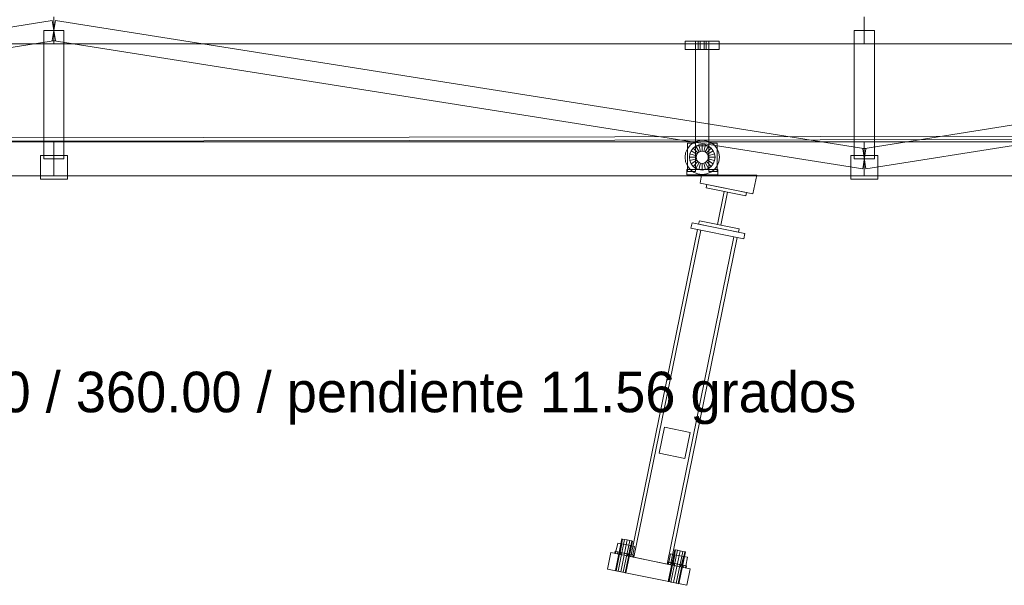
# Model space of a CAD drawing. Header units: millimetres. Extents: x -4738 to 65662, y -68080 to 6847.
# Tile 7 of 256: x 1549 to 3007, y -56856 to -56019. Entities that reach past the tile are written whole.
import ezdxf

# ---------------------------------------------------------------- set-up
doc = ezdxf.new("R2010")
doc.units = ezdxf.units.MM
doc.layers.add('R27_C10_CONJUNTO', color=7, linetype='Continuous', lineweight=0)
doc.layers.add('TEXTOS', color=4, linetype='Continuous', lineweight=0)

msp = doc.modelspace()

# ---------------------------------------------------------------- linework, layer by layer
at = {"layer": 'R27_C10_CONJUNTO'}
for p, q in [((397.654, -56210.185), (1597.654, -56020.185)), ((1597.654, -56020.185), (1602.346, -56049.815)), ((1602.346, -56020.185), (1597.654, -56049.815)), ((1600, -56015), (1600, -56055)), ((1602.346, -56020.185), (2802.346, -56210.185)), ((2797.654, -56210.185), (3997.654, -56020.185)), ((2800, -56015), (2800, -56055)), ((1615, -56035), (1585, -56035)), ((1585, -56225), (1585, -56035)), ((1615, -56035), (1615, -56225)), ((2815, -56035), (2785, -56035)), ((2785, -56225), (2785, -56035)), ((2815, -56035), (2815, -56225)), ((400, -56055), (1600, -56055)), ((402.346, -56239.815), (1602.346, -56049.815)), ((1597.654, -56049.815), (2797.654, -56239.815)), ((1600, -56055), (2800, -56055)), ((2535, -56051), (2585, -56051)), ((2535, -56051), (2535, -56063)), ((2550, -56051), (2570, -56051)), ((2550, -56051), (2550, -56205.641)), ((2554, -56051), (2557, -56051)), ((2554, -56051), (2554, -56063)), ((2557, -56051), (2563, -56051)), ((2557, -56063), (2557, -56051)), ((2563, -56051), (2566, -56051)), ((2563, -56063), (2563, -56051)), ((2566, -56063), (2566, -56051)), ((2570, -56205.641), (2570, -56051)), ((2585, -56063), (2585, -56051)), ((2800, -56055), (4000, -56055)), ((2802.346, -56239.815), (4002.346, -56049.815)), ((2535, -56063), (2585, -56063)), ((2557, -56063), (2554, -56063)), ((2557, -56063), (2563, -56063)), ((2563, -56063), (2566, -56063)), ((0.303, -56196.2), (10475.278, -56180)), ((0.311, -56201.2), (10475.286, -56185)), ((400, -56200), (1600, -56200)), ((1600, -56200), (1600, -56250)), ((1600, -56200), (2800, -56200)), ((2538, -56201.641), (2550, -56201.641)), ((2538, -56201.641), (2538, -56243.641)), ((2542.039, -56204.681), (2547.3, -56200.644)), ((2547.3, -56200.644), (2553.426, -56198.107)), ((2550, -56243.641), (2550, -56201.641)), ((2553.426, -56198.107), (2560, -56197.241)), ((2560, -56197.241), (2566.574, -56198.107)), ((2566.574, -56198.107), (2572.7, -56200.644)), ((2570, -56201.641), (2582, -56201.641)), ((2570, -56201.641), (2570, -56243.641)), ((2572.7, -56200.644), (2577.961, -56204.681)), ((2582, -56243.641), (2582, -56201.641)), ((2800, -56200), (2800, -56250)), ((2800, -56200), (4000, -56200)), ((2534.6, -56222.641), (2535.465, -56216.067)), ((2535.465, -56216.067), (2538.003, -56209.941)), ((2538.003, -56209.941), (2542.039, -56204.681)), ((2541.647, -56217.724), (2543.546, -56213.141)), ((2543.546, -56213.141), (2546.565, -56209.206)), ((2552.206, -56218.141), (2543.546, -56213.141)), ((2546.565, -56209.206), (2550.5, -56206.187)), ((2553.636, -56216.277), (2546.565, -56209.206)), ((2550, -56205.641), (2570, -56205.641)), ((2550.5, -56206.187), (2555.082, -56204.289)), ((2555.5, -56214.847), (2550.5, -56206.187)), ((2552.206, -56218.141), (2553.636, -56216.277)), ((2553.636, -56216.277), (2555.5, -56214.847)), ((2555.082, -56204.289), (2560, -56203.641)), ((2557.671, -56213.948), (2555.082, -56204.289)), ((2555.5, -56214.847), (2557.671, -56213.948)), ((2557.671, -56213.948), (2560, -56213.641)), ((2560, -56213.641), (2560, -56203.641)), ((2560, -56203.641), (2564.918, -56204.289)), ((2560, -56213.641), (2562.329, -56213.948)), ((2562.329, -56213.948), (2564.918, -56204.289)), ((2562.329, -56213.948), (2564.5, -56214.847)), ((2564.5, -56214.847), (2569.5, -56206.187)), ((2564.5, -56214.847), (2566.364, -56216.277)), ((2564.918, -56204.289), (2569.5, -56206.187)), ((2566.364, -56216.277), (2573.435, -56209.206)), ((2566.364, -56216.277), (2567.794, -56218.141)), ((2567.794, -56218.141), (2576.454, -56213.141)), ((2569.5, -56206.187), (2573.435, -56209.206)), ((2573.435, -56209.206), (2576.454, -56213.141)), ((2576.454, -56213.141), (2578.353, -56217.724)), ((2577.961, -56204.681), (2581.997, -56209.941)), ((2581.997, -56209.941), (2584.535, -56216.067)), ((2584.535, -56216.067), (2585.4, -56222.641)), ((2802.346, -56210.185), (2797.654, -56239.815)), ((2797.654, -56210.185), (2802.346, -56239.815)), ((1580, -56220), (1620, -56220)), ((1580, -56220), (1580, -56255)), ((1615, -56225), (1585, -56225)), ((1620, -56255), (1620, -56220)), ((2535.465, -56229.215), (2534.6, -56222.641)), ((2538.003, -56235.341), (2535.465, -56229.215)), ((2541, -56222.641), (2541.647, -56217.724)), ((2551, -56222.641), (2541, -56222.641)), ((2541.647, -56227.559), (2541, -56222.641)), ((2551.307, -56220.312), (2541.647, -56217.724)), ((2551.307, -56224.97), (2541.647, -56227.559)), ((2543.546, -56232.141), (2541.647, -56227.559)), ((2552.206, -56227.141), (2543.546, -56232.141)), ((2553.636, -56229.005), (2546.565, -56236.076)), ((2555.5, -56230.435), (2550.5, -56239.096)), ((2551, -56222.641), (2551.307, -56220.312)), ((2551.307, -56224.97), (2551, -56222.641)), ((2551.307, -56220.312), (2552.206, -56218.141)), ((2552.206, -56227.141), (2551.307, -56224.97)), ((2553.636, -56229.005), (2552.206, -56227.141)), ((2555.5, -56230.435), (2553.636, -56229.005)), ((2557.671, -56231.334), (2555.082, -56240.994)), ((2557.671, -56231.334), (2555.5, -56230.435)), ((2560, -56231.641), (2557.671, -56231.334)), ((2562.329, -56231.334), (2560, -56231.641)), ((2564.5, -56230.435), (2562.329, -56231.334)), ((2562.329, -56231.334), (2564.918, -56240.994)), ((2566.364, -56229.005), (2564.5, -56230.435)), ((2564.5, -56230.435), (2569.5, -56239.096)), ((2567.794, -56227.141), (2566.364, -56229.005)), ((2566.364, -56229.005), (2573.435, -56236.076)), ((2567.794, -56218.141), (2568.693, -56220.312)), ((2568.693, -56224.97), (2567.794, -56227.141)), ((2567.794, -56227.141), (2576.454, -56232.141)), ((2568.693, -56220.312), (2578.353, -56217.724)), ((2568.693, -56220.312), (2569, -56222.641)), ((2569, -56222.641), (2568.693, -56224.97)), ((2568.693, -56224.97), (2578.353, -56227.559)), ((2579, -56222.641), (2569, -56222.641)), ((2578.353, -56227.559), (2576.454, -56232.141)), ((2578.353, -56217.724), (2579, -56222.641)), ((2579, -56222.641), (2578.353, -56227.559)), ((2584.535, -56229.215), (2581.997, -56235.341)), ((2585.4, -56222.641), (2584.535, -56229.215)), ((2780, -56220), (2820, -56220)), ((2780, -56220), (2780, -56255)), ((2815, -56225), (2785, -56225)), ((2820, -56255), (2820, -56220)), ((2537, -56240.641), (2583, -56240.641)), ((2537, -56240.641), (2537, -56248.641)), ((2538, -56243.641), (2550, -56243.641)), ((2542.039, -56240.602), (2538.003, -56235.341)), ((2547.3, -56244.638), (2542.039, -56240.602)), ((2546.565, -56236.076), (2543.546, -56232.141)), ((2550.5, -56239.096), (2546.565, -56236.076)), ((2553.426, -56247.176), (2547.3, -56244.638)), ((2555.082, -56240.994), (2550.5, -56239.096)), ((2560, -56241.641), (2555.082, -56240.994)), ((2560, -56231.641), (2560, -56241.641)), ((2564.918, -56240.994), (2560, -56241.641)), ((2569.5, -56239.096), (2564.918, -56240.994)), ((2572.7, -56244.638), (2566.574, -56247.176)), ((2573.435, -56236.076), (2569.5, -56239.096)), ((2570, -56243.641), (2582, -56243.641)), ((2577.961, -56240.602), (2572.7, -56244.638)), ((2576.454, -56232.141), (2573.435, -56236.076)), ((2581.997, -56235.341), (2577.961, -56240.602)), ((2583, -56248.641), (2583, -56240.641)), ((400, -56250), (1600, -56250)), ((1580, -56255), (1620, -56255)), ((1600, -56250), (2800, -56250)), ((2537, -56248.641), (2583, -56248.641)), ((2560, -56248.041), (2553.426, -56247.176)), ((2559.171, -56249), (2556.765, -56260.756)), ((2559.171, -56249), (2640.829, -56249)), ((2566.574, -56247.176), (2560, -56248.041)), ((2635.141, -56276.795), (2640.829, -56249)), ((2780, -56255), (2820, -56255)), ((2800, -56250), (4000, -56250)), ((2556.765, -56260.756), (2635.141, -56276.795)), ((2565.756, -56267.7), (2566.759, -56262.801)), ((2624.538, -56279.728), (2565.756, -56267.7)), ((2566.759, -56262.801), (2625.541, -56274.83)), ((2582.674, -56322.198), (2592.698, -56273.213)), ((2597.597, -56274.215), (2587.573, -56323.2)), ((2592.698, -56273.213), (2597.597, -56274.215)), ((2625.541, -56274.83), (2624.538, -56279.728)), ((2554.73, -56321.583), (2555.733, -56316.685)), ((2555.733, -56316.685), (2614.514, -56328.713)), ((2553.126, -56329.421), (2454.068, -56813.5)), ((2458.967, -56814.503), (2558.025, -56330.423)), ((2544.933, -56319.578), (2543.329, -56327.416)), ((2543.329, -56327.416), (2621.705, -56343.454)), ((2544.933, -56319.578), (2623.309, -56335.617)), ((2553.126, -56329.421), (2558.025, -56330.423)), ((2613.512, -56333.612), (2554.73, -56321.583)), ((2558.025, -56330.423), (2607.01, -56340.447)), ((2587.573, -56323.2), (2582.674, -56322.198)), ((2614.514, -56328.713), (2613.512, -56333.612)), ((2607.01, -56340.447), (2507.952, -56824.527)), ((2512.85, -56825.529), (2611.908, -56341.449)), ((2607.01, -56340.447), (2611.908, -56341.449)), ((2621.705, -56343.454), (2623.309, -56335.617)), ((2503.925, -56622.233), (2496.107, -56660.441)), ((2503.925, -56622.233), (2542.134, -56630.051)), ((2534.315, -56668.26), (2542.134, -56630.051)), ((2496.107, -56660.441), (2534.315, -56668.26)), ((2431.422, -56834.384), (2441.045, -56787.359)), ((2432.333, -56805.99), (2434.899, -56793.45)), ((2432.472, -56834.599), (2442.095, -56787.574)), ((2441.169, -56794.733), (2434.899, -56793.45)), ((2435.341, -56835.186), (2444.963, -56788.161)), ((2438.603, -56807.274), (2441.169, -56794.733)), ((2439.259, -56835.988), (2448.882, -56788.963)), ((2442.095, -56787.574), (2441.045, -56787.359)), ((2453.709, -56797.3), (2441.169, -56794.733)), ((2444.963, -56788.161), (2442.095, -56787.574)), ((2443.178, -56836.79), (2452.801, -56789.765)), ((2448.882, -56788.963), (2444.963, -56788.161)), ((2446.047, -56837.377), (2455.67, -56790.352)), ((2456.72, -56790.566), (2447.097, -56837.592)), ((2452.801, -56789.765), (2448.882, -56788.963)), ((2451.143, -56809.84), (2453.709, -56797.3)), ((2455.67, -56790.352), (2452.801, -56789.765)), ((2459.979, -56798.583), (2453.709, -56797.3)), ((2456.72, -56790.566), (2455.67, -56790.352)), ((2459.979, -56798.583), (2457.413, -56811.123)), ((2424.677, -56807.486), (2419.665, -56831.979)), ((2424.677, -56807.486), (2542.241, -56831.543)), ((2430.556, -56808.689), (2431.157, -56805.75)), ((2431.6, -56808.903), (2430.556, -56808.689)), ((2432.201, -56805.964), (2431.157, -56805.75)), ((2431.6, -56808.903), (2432.201, -56805.964)), ((2434.573, -56809.511), (2431.6, -56808.903)), ((2435.174, -56806.572), (2432.201, -56805.964)), ((2438.603, -56807.274), (2432.333, -56805.99)), ((2434.573, -56809.511), (2435.174, -56806.572)), ((2439.022, -56810.422), (2434.573, -56809.511)), ((2439.624, -56807.483), (2435.174, -56806.572)), ((2451.143, -56809.84), (2438.603, -56807.274)), ((2439.022, -56810.422), (2439.624, -56807.483)), ((2444.271, -56811.496), (2439.022, -56810.422)), ((2444.873, -56808.557), (2439.624, -56807.483)), ((2444.271, -56811.496), (2444.873, -56808.557)), ((2449.52, -56812.57), (2444.271, -56811.496)), ((2450.122, -56809.631), (2444.873, -56808.557)), ((2449.52, -56812.57), (2450.122, -56809.631)), ((2453.97, -56813.48), (2449.52, -56812.57)), ((2454.571, -56810.541), (2450.122, -56809.631)), ((2451.143, -56809.84), (2457.413, -56811.123)), ((2453.97, -56813.48), (2454.571, -56810.541)), ((2456.943, -56814.089), (2453.97, -56813.48)), ((2454.068, -56813.5), (2458.967, -56814.503)), ((2457.544, -56811.15), (2454.571, -56810.541)), ((2456.943, -56814.089), (2457.544, -56811.15)), ((2456.943, -56814.089), (2457.987, -56814.302)), ((2458.589, -56811.363), (2457.544, -56811.15)), ((2458.589, -56811.363), (2457.987, -56814.302)), ((2509.798, -56850.423), (2519.421, -56803.397)), ((2510.708, -56822.029), (2513.275, -56809.489)), ((2510.848, -56850.637), (2520.471, -56803.612)), ((2519.545, -56810.772), (2513.275, -56809.489)), ((2513.716, -56851.224), (2523.339, -56804.199)), ((2516.979, -56823.312), (2519.545, -56810.772)), ((2517.635, -56852.026), (2527.258, -56805.001)), ((2520.471, -56803.612), (2519.421, -56803.397)), ((2532.085, -56813.338), (2519.545, -56810.772)), ((2523.339, -56804.199), (2520.471, -56803.612)), ((2521.554, -56852.828), (2531.177, -56805.803)), ((2527.258, -56805.001), (2523.339, -56804.199)), ((2524.423, -56853.415), (2534.046, -56806.39)), ((2535.096, -56806.605), (2525.473, -56853.63)), ((2531.177, -56805.803), (2527.258, -56805.001)), ((2529.519, -56825.878), (2532.085, -56813.338)), ((2534.046, -56806.39), (2531.177, -56805.803)), ((2538.355, -56814.621), (2532.085, -56813.338)), ((2535.096, -56806.605), (2534.046, -56806.39)), ((2458.967, -56814.503), (2507.952, -56824.527)), ((2507.952, -56824.527), (2512.85, -56825.529)), ((2508.931, -56824.727), (2509.533, -56821.788)), ((2509.975, -56824.941), (2508.931, -56824.727)), ((2510.577, -56822.002), (2509.533, -56821.788)), ((2509.975, -56824.941), (2510.577, -56822.002)), ((2512.949, -56825.549), (2509.975, -56824.941)), ((2513.55, -56822.61), (2510.577, -56822.002)), ((2516.979, -56823.312), (2510.708, -56822.029)), ((2512.949, -56825.549), (2513.55, -56822.61)), ((2517.398, -56826.46), (2512.949, -56825.549)), ((2518, -56823.521), (2513.55, -56822.61)), ((2529.519, -56825.878), (2516.979, -56823.312)), ((2517.398, -56826.46), (2518, -56823.521)), ((2522.647, -56827.534), (2517.398, -56826.46)), ((2523.249, -56824.595), (2518, -56823.521)), ((2522.647, -56827.534), (2523.249, -56824.595)), ((2527.896, -56828.608), (2522.647, -56827.534)), ((2528.497, -56825.669), (2523.249, -56824.595)), ((2527.896, -56828.608), (2528.497, -56825.669)), ((2532.346, -56829.518), (2527.896, -56828.608)), ((2532.947, -56826.579), (2528.497, -56825.669)), ((2529.519, -56825.878), (2535.789, -56827.161)), ((2532.346, -56829.518), (2532.947, -56826.579)), ((2535.92, -56827.188), (2532.947, -56826.579)), ((2535.319, -56830.127), (2535.92, -56827.188)), ((2538.355, -56814.621), (2535.789, -56827.161)), ((2536.964, -56827.401), (2535.92, -56827.188)), ((2536.964, -56827.401), (2536.363, -56830.341)), ((2419.665, -56831.979), (2537.229, -56856.036)), ((2432.472, -56834.599), (2431.422, -56834.384)), ((2435.341, -56835.186), (2432.472, -56834.599)), ((2439.259, -56835.988), (2435.341, -56835.186)), ((2443.178, -56836.79), (2439.259, -56835.988)), ((2446.047, -56837.377), (2443.178, -56836.79)), ((2446.047, -56837.377), (2447.097, -56837.592)), ((2535.319, -56830.127), (2532.346, -56829.518)), ((2535.319, -56830.127), (2536.363, -56830.341)), ((2537.229, -56856.036), (2542.241, -56831.543)), ((2510.848, -56850.637), (2509.798, -56850.423)), ((2513.716, -56851.224), (2510.848, -56850.637)), ((2517.635, -56852.026), (2513.716, -56851.224)), ((2521.554, -56852.828), (2517.635, -56852.026)), ((2524.423, -56853.415), (2521.554, -56852.828)), ((2524.423, -56853.415), (2525.473, -56853.63))]:
    msp.add_line(p, q, dxfattribs=at)

# ---------------------------------------------------------------- texts
at = {"layer": 'TEXTOS'}
msp.add_text('Banda 500 / bastidor 900 / tambores 392.40 / 360.00 / pendiente 11.56 grados', height=60, dxfattribs=at).set_placement((0, -56600))

doc.saveas('drawing.dxf')
